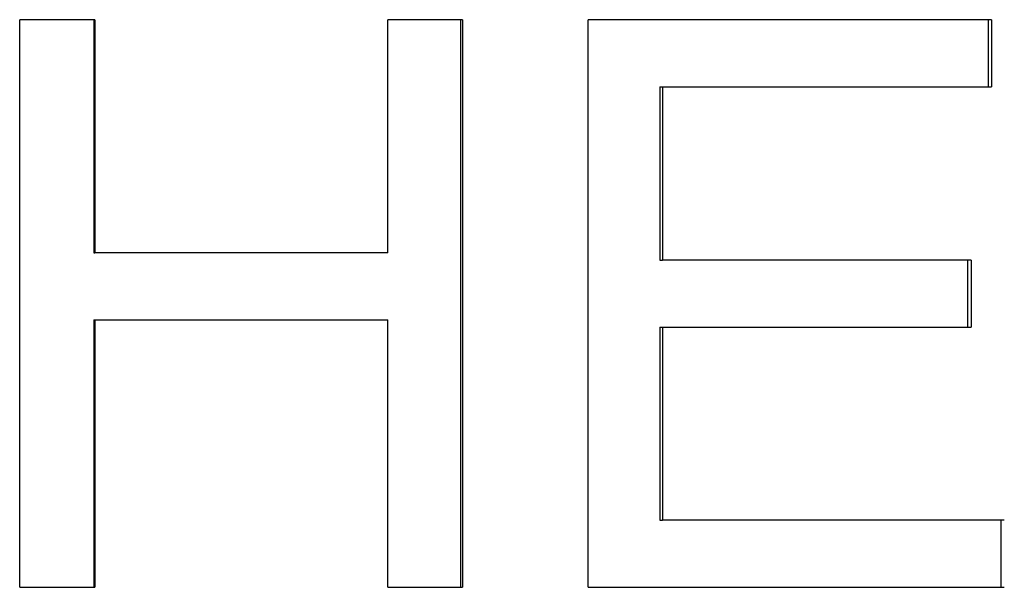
# Model space of a CAD drawing. Extents: x -3.5 to 3.5, y -0.04 to 7.11.
# Tile 8 of 9: x 0.18 to 0.8, y 4.13 to 4.49. Entities that reach past the tile are written whole.
import ezdxf

# ---------------------------------------------------------------- set-up
doc = ezdxf.new("R2010")
doc.units = 0
doc.header["$MEASUREMENT"] = 0
doc.layers.get('0').update_dxf_attribs({"linetype": 'CONTINUOUS'})

msp = doc.modelspace()

# ---------------------------------------------------------------- linework, layer by layer
for p, q in [((0.22799, 4.49236), (0.18033, 4.49236)), ((0.18033, 4.13236), (0.18033, 4.49236)), ((0.22799, 4.49236), (0.22799, 4.34447)), ((0.46114, 4.49236), (0.41377, 4.49236)), ((0.41377, 4.34447), (0.41377, 4.49236)), ((0.46114, 4.49236), (0.46114, 4.13236)), ((0.79651, 4.49236), (0.54071, 4.49236)), ((0.54071, 4.13236), (0.54071, 4.49236)), ((0.79651, 4.49236), (0.79651, 4.44983)), ((0.58615, 4.44983), (0.58783, 4.44983)), ((0.58783, 4.44983), (0.58783, 4.3398)), ((0.58783, 4.44983), (0.79651, 4.44983)), ((0.22734, 4.34447), (0.22799, 4.34447)), ((0.41377, 4.34447), (0.22799, 4.34447)), ((0.58615, 4.3398), (0.58783, 4.3398)), ((0.78341, 4.3398), (0.58783, 4.3398)), ((0.78341, 4.3398), (0.78341, 4.29727)), ((0.22734, 4.30194), (0.22799, 4.30194)), ((0.22799, 4.30194), (0.22799, 4.13236)), ((0.22799, 4.30194), (0.41377, 4.30194)), ((0.41377, 4.13236), (0.41377, 4.30194)), ((0.58615, 4.29727), (0.58783, 4.29727)), ((0.58783, 4.29727), (0.58783, 4.17489)), ((0.58783, 4.29727), (0.78341, 4.29727)), ((0.58615, 4.17489), (0.58783, 4.17489)), ((0.80452, 4.17489), (0.58783, 4.17489)), ((0.18033, 4.13236), (0.22799, 4.13236)), ((0.41377, 4.13236), (0.46114, 4.13236)), ((0.54071, 4.13236), (0.80452, 4.13236))]:
    msp.add_line(p, q)
for points in [[(0.22734, 4.49236), (0.22734, 4.44306), (0.22734, 4.39377), (0.22734, 4.34447)], [(0.45982, 4.49236), (0.45982, 4.37236), (0.45982, 4.25236), (0.45982, 4.13236)], [(0.58615, 4.44983), (0.58615, 4.41316), (0.58615, 4.37648), (0.58615, 4.3398)], [(0.22734, 4.30194), (0.22734, 4.24541), (0.22734, 4.18889), (0.22734, 4.13236)], [(0.58615, 4.29727), (0.58615, 4.25648), (0.58615, 4.21569), (0.58615, 4.17489)]]:
    msp.add_open_spline(points, degree=3)
for points, knots in [([(0.79424, 4.49236), (0.79424, 4.49118), (0.79424, 4.49), (0.79424, 4.48882), (0.79424, 4.48587), (0.79424, 4.48291), (0.79424, 4.47996), (0.79424, 4.47819), (0.79424, 4.47641), (0.79424, 4.47464), (0.79424, 4.47405), (0.79424, 4.47346), (0.79424, 4.47287), (0.79424, 4.47169), (0.79424, 4.47051), (0.79424, 4.46933), (0.79424, 4.46873), (0.79424, 4.46814), (0.79424, 4.46755), (0.79424, 4.46165), (0.79424, 4.45574), (0.79424, 4.44983)], [0, 0, 0, 0, 0.0090023, 0.0090023, 0.0090023, 0.031508, 0.031508, 0.031508, 0.0450114, 0.0450114, 0.0450114, 0.0495126, 0.0495126, 0.0495126, 0.0585149, 0.0585149, 0.0585149, 0.063016, 0.063016, 0.063016, 0.1080274, 0.1080274, 0.1080274, 0.1080274]), ([(0.78117, 4.3398), (0.78117, 4.33862), (0.78117, 4.33744), (0.78117, 4.33626), (0.78117, 4.3333), (0.78117, 4.33035), (0.78117, 4.3274), (0.78117, 4.32681), (0.78117, 4.32622), (0.78117, 4.32562), (0.78117, 4.32444), (0.78117, 4.32326), (0.78117, 4.32208), (0.78117, 4.32149), (0.78117, 4.3209), (0.78117, 4.32031), (0.78117, 4.31913), (0.78117, 4.31795), (0.78117, 4.31676), (0.78117, 4.31617), (0.78117, 4.31558), (0.78117, 4.31499), (0.78117, 4.31322), (0.78117, 4.31145), (0.78117, 4.30968), (0.78117, 4.30554), (0.78117, 4.30141), (0.78117, 4.29727)], [0, 0, 0, 0, 0.0090023, 0.0090023, 0.0090023, 0.031508, 0.031508, 0.031508, 0.0360091, 0.0360091, 0.0360091, 0.0450114, 0.0450114, 0.0450114, 0.0495126, 0.0495126, 0.0495126, 0.0585149, 0.0585149, 0.0585149, 0.063016, 0.063016, 0.063016, 0.0765194, 0.0765194, 0.0765194, 0.1080274, 0.1080274, 0.1080274, 0.1080274]), ([(0.80223, 4.17489), (0.80223, 4.17371), (0.80223, 4.17253), (0.80223, 4.17135), (0.80223, 4.17017), (0.80223, 4.16899), (0.80223, 4.1678), (0.80223, 4.16721), (0.80223, 4.16662), (0.80223, 4.16603), (0.80223, 4.16485), (0.80223, 4.16367), (0.80223, 4.16249), (0.80223, 4.1619), (0.80223, 4.16131), (0.80223, 4.16072), (0.80223, 4.15954), (0.80223, 4.15835), (0.80223, 4.15717), (0.80223, 4.15658), (0.80223, 4.15599), (0.80223, 4.1554), (0.80223, 4.15363), (0.80223, 4.15186), (0.80223, 4.15008), (0.80223, 4.1489), (0.80223, 4.14772), (0.80223, 4.14654), (0.80223, 4.14595), (0.80223, 4.14536), (0.80223, 4.14477), (0.80223, 4.14063), (0.80223, 4.1365), (0.80223, 4.13236)], [0, 0, 0, 0, 0.0090023, 0.0090023, 0.0090023, 0.0180046, 0.0180046, 0.0180046, 0.0225057, 0.0225057, 0.0225057, 0.031508, 0.031508, 0.031508, 0.0360091, 0.0360091, 0.0360091, 0.0450114, 0.0450114, 0.0450114, 0.0495126, 0.0495126, 0.0495126, 0.063016, 0.063016, 0.063016, 0.0720183, 0.0720183, 0.0720183, 0.0765194, 0.0765194, 0.0765194, 0.1080274, 0.1080274, 0.1080274, 0.1080274])]:
    msp.add_open_spline(points, degree=3, knots=knots)

doc.saveas('drawing.dxf')
